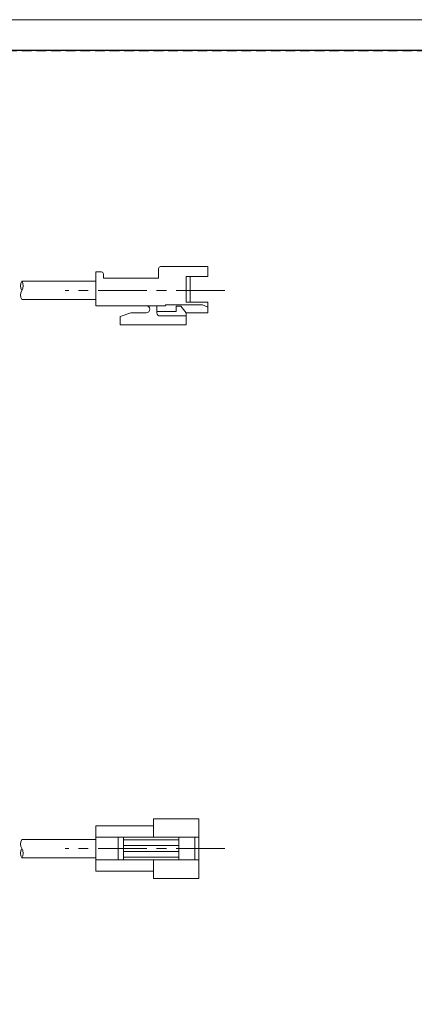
# Model space of a CAD drawing. Header units: millimetres. Extents: x -201 to 202, y 143 to 428.
# Tile 9 of 14: x 27 to 91, y 268 to 428. Entities that reach past the tile are written whole.
import ezdxf

# ---------------------------------------------------------------- set-up
doc = ezdxf.new("R2010")
doc.units = ezdxf.units.MM
doc.header["$LTSCALE"] = 0.25
doc.linetypes.add('CENTER', pattern=[50.8, 31.75, -6.35, 6.35, -6.35])
doc.linetypes.add('HIDDEN', pattern=[9.525, 6.35, -3.175])
doc.layers.add('CABLE', color=7, linetype='Continuous', lineweight=20)
doc.layers.add('CENTER', color=1, linetype='CENTER', lineweight=9)
doc.layers.add('EMPTY LINE', color=252, linetype='Continuous', lineweight=0, plot=False)
doc.layers.add('FORM', color=7, linetype='Continuous')

msp = doc.modelspace()

# ---------------------------------------------------------------- linework, layer by layer
at = {"layer": 'CABLE'}
for p, q in [((57.571, 387.591), (49.871, 387.591)), ((57.571, 387.591), (49.871, 387.591)), ((57.571, 387.591), (57.571, 385.97)), ((57.571, 387.591), (57.571, 385.97)), ((39.371, 386.719), (39.371, 381.219)), ((40.326, 386.719), (39.371, 386.719)), ((39.371, 386.719), (39.371, 381.219)), ((40.326, 386.719), (39.371, 386.719)), ((40.626, 386.419), (40.626, 385.719)), ((40.626, 386.419), (40.626, 385.719)), ((49.571, 387.291), (49.571, 385.719)), ((49.571, 387.291), (49.571, 385.719)), ((54.048, 385.97), (54.048, 381.778)), ((57.571, 385.97), (54.048, 385.97)), ((54.048, 385.97), (54.048, 381.778)), ((57.571, 385.97), (54.048, 385.97)), ((54.7, 385.97), (54.7, 381.778)), ((54.7, 385.97), (54.7, 381.778)), ((27.349, 385.221), (39.371, 385.221)), ((49.571, 385.719), (40.626, 385.719)), ((49.571, 385.719), (40.626, 385.719)), ((27.349, 382.221), (39.371, 382.221)), ((47.574, 381.219), (39.371, 381.219)), ((47.574, 381.219), (39.371, 381.219)), ((47.574, 381.219), (50.711, 381.219)), ((47.574, 381.219), (50.711, 381.219)), ((49.324, 381.219), (49.324, 380.065)), ((49.324, 381.219), (49.324, 380.065)), ((56.732, 381.368), (50.711, 381.368)), ((50.711, 381.368), (50.711, 381.219)), ((56.732, 381.368), (50.711, 381.368)), ((50.711, 381.368), (50.711, 381.219)), ((57.571, 381.778), (54.048, 381.778)), ((57.571, 381.778), (54.048, 381.778)), ((56.732, 381.368), (57.571, 380.977)), ((56.732, 381.368), (57.571, 380.977)), ((57.571, 381.778), (57.571, 380.091)), ((57.571, 381.778), (57.571, 380.091)), ((43.348, 379.486), (45.076, 380.091)), ((43.348, 379.486), (45.076, 380.091)), ((47.574, 380.091), (45.076, 380.091)), ((47.574, 380.091), (45.076, 380.091)), ((52.45, 380.272), (49.324, 380.272)), ((52.45, 380.272), (49.324, 380.272)), ((54.048, 379.561), (49.815, 379.561)), ((54.048, 379.561), (49.815, 379.561)), ((52.45, 381.143), (52.45, 380.272)), ((53.214, 381.143), (52.45, 381.143)), ((52.45, 381.143), (52.45, 380.272)), ((53.214, 381.143), (52.45, 381.143)), ((53.214, 381.143), (54.048, 380.091)), ((53.214, 381.143), (54.048, 380.091)), ((54.048, 380.091), (54.048, 378.091)), ((57.571, 380.091), (54.048, 380.091)), ((54.048, 380.091), (54.048, 378.091)), ((57.571, 380.091), (54.048, 380.091)), ((43.348, 379.486), (43.348, 378.091)), ((43.348, 379.486), (43.348, 378.091)), ((54.048, 378.091), (43.348, 378.091)), ((54.048, 378.091), (43.348, 378.091)), ((39.371, 289.239), (39.371, 296.609)), ((39.371, 296.609), (48.767, 296.609)), ((48.767, 297.76), (56.137, 297.76)), ((48.767, 294.766), (48.767, 297.76)), ((56.137, 288.088), (56.137, 297.76)), ((39.371, 294.766), (56.137, 294.766)), ((43.034, 291.082), (43.034, 294.766)), ((43.855, 291.082), (43.855, 294.766)), ((52.891, 291.082), (52.891, 294.766)), ((55.462, 291.082), (55.462, 294.766)), ((27.349, 294.398), (39.371, 294.398)), ((43.855, 294.339), (52.891, 294.339)), ((43.855, 293.42), (52.891, 293.42)), ((43.855, 292.428), (52.891, 292.428)), ((43.855, 291.508), (52.891, 291.508)), ((27.349, 291.398), (39.371, 291.398)), ((39.371, 291.082), (56.137, 291.082)), ((48.767, 288.088), (48.767, 291.082)), ((39.371, 289.239), (48.767, 289.239)), ((48.767, 288.088), (56.137, 288.088))]:
    msp.add_line(p, q, dxfattribs=at)
for centre, radius, start, end in [((49.871, 387.291), 0.3, 90, 180), ((49.871, 387.291), 0.3, 90, 180), ((40.326, 386.419), 0.3, 0, 90), ((40.326, 386.419), 0.3, 0, 90), ((28.712, 384.458), 1.562, 150.75211, 209.24789), ((25.987, 384.458), 1.562, 330.75211, 29.24789), ((28.616, 382.958), 1.465, 149.79641, 210.20359), ((47.574, 380.655), 0.564, 270, 90), ((47.574, 380.655), 0.564, 270, 90), ((49.828, 380.065), 0.504, 180, 271.53523), ((49.828, 380.065), 0.504, 180, 271.53523), ((28.616, 293.661), 1.465, 149.79641, 210.20359), ((28.712, 292.161), 1.562, 150.75212, 209.24788), ((25.987, 292.161), 1.562, 330.75212, 29.24788)]:
    msp.add_arc(centre, radius, start, end, dxfattribs=at)
at = {"layer": 'CENTER'}
for p, q in [((60.371, 383.695), (34.371, 383.695)), ((60.371, 292.924), (34.371, 292.924))]:
    msp.add_line(p, q, dxfattribs=at)
at = {"layer": 'EMPTY LINE'}
msp.add_line((201.5, 427.75), (-201.5, 427.75), dxfattribs=at)
at = {"layer": 'FORM', "linetype": 'HIDDEN'}
msp.add_lwpolyline([(-196.5, 422.75), (196.5, 422.75), (196.5, 147.75), (-196.5, 147.75)], close=True, dxfattribs=at)
at = {"layer": 'FORM'}
msp.add_lwpolyline([(-196.5, 422.75), (-196.5, 147.75), (-78.5, 147.75), (-78.5, 159.75), (16.5, 159.75), (16.5, 177.25), (196.5, 177.25), (196.5, 422.75), (-196.5, 422.75)], close=True, dxfattribs=at)

doc.saveas('drawing.dxf')
